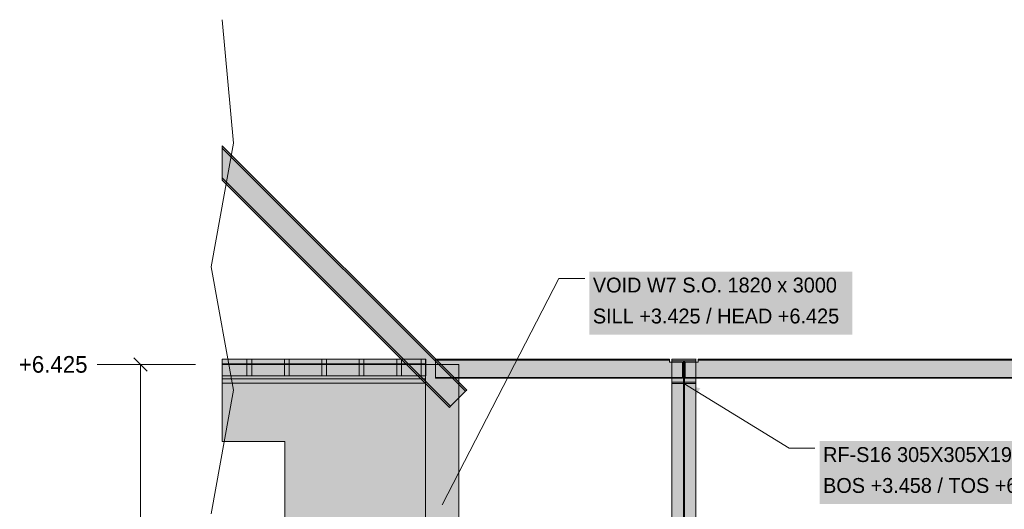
# Model space of a CAD drawing. Header units: millimetres. Extents: x 8750 to 43375, y -8109 to 26244.
# Tile 3 of 8: x 14300 to 24822, y 4877 to 10107. Entities that reach past the tile are written whole.
import ezdxf

# ---------------------------------------------------------------- set-up
doc = ezdxf.new("R2010")
doc.units = ezdxf.units.MM
for name, color, linetype in [('FILL-INK', 7, 'Continuous'), ('FILL-STEEL', 7, 'Continuous'), ('FILL-TIMBER', 7, 'Continuous'), ('FILL-WHITE', 7, 'Continuous'), ('LINE-CORE', 7, 'Continuous'), ('LINE-INK', 7, 'Continuous'), ('TEXT-INK', 7, 'Continuous')]:
    doc.layers.add(name, color=color, linetype=linetype)

msp = doc.modelspace()

# ---------------------------------------------------------------- hatches: boundary and pattern name
at = {"layer": 'FILL-INK', "true_color": 0x1a1a1f}
h = msp.add_hatch(color=250, dxfattribs=at)
h.dxf.hatch_style = 1
h.paths.add_polyline_path([(21398, 6219), (21572, 6168), (21523, 6087)])
h = msp.add_hatch(color=250, dxfattribs=at)
h.dxf.hatch_style = 1
h.paths.add_polyline_path([(18813, 4925), (18851, 5102), (18935, 5059)])
at = {"layer": 'FILL-STEEL', "true_color": 0x0d2973}
h = msp.add_hatch(color=166, dxfattribs=at)
h.dxf.hatch_style = 1
h.paths.add_polyline_path([(21270, 6219), (21270, 6222), (21270, 6236), (21366, 6236), (21393, 6236), (21393, 6285), (21393, 6462), (21299, 6462), (21270, 6462), (21270, 6466), (21270, 6479), (21465, 6479), (21526, 6479), (21526, 6475), (21526, 6462), (21432, 6462), (21403, 6462), (21403, 6408), (21403, 6236), (21499, 6236), (21526, 6236), (21526, 6232), (21526, 6219), (21325, 6219)])
at = {"layer": 'FILL-TIMBER', "true_color": 0xedd6a8}
h = msp.add_hatch(color=41, dxfattribs=at)
h.dxf.hatch_style = 1
h.paths.add_polyline_path([(16779, 6304), (16761, 6304), (16729, 6304), (16729, 6415), (16729, 6479), (16747, 6479), (16779, 6479), (16779, 6368)])
h = msp.add_hatch(color=41, dxfattribs=at)
h.dxf.hatch_style = 1
h.paths.add_polyline_path([(17179, 6368), (17179, 6304), (17161, 6304), (17129, 6304), (17129, 6415), (17129, 6479), (17147, 6479), (17179, 6479)])
h = msp.add_hatch(color=41, dxfattribs=at)
h.dxf.hatch_style = 1
h.paths.add_polyline_path([(17579, 6368), (17579, 6304), (17561, 6304), (17529, 6304), (17529, 6415), (17529, 6479), (17547, 6479), (17579, 6479)])
h = msp.add_hatch(color=41, dxfattribs=at)
h.dxf.hatch_style = 1
h.paths.add_polyline_path([(17979, 6368), (17979, 6304), (17961, 6304), (17929, 6304), (17929, 6415), (17929, 6479), (17947, 6479), (17979, 6479)])
h = msp.add_hatch(color=41, dxfattribs=at)
h.dxf.hatch_style = 1
h.paths.add_polyline_path([(18379, 6304), (18361, 6304), (18329, 6304), (18329, 6415), (18329, 6479), (18347, 6479), (18379, 6479), (18379, 6368)])
h = msp.add_hatch(color=41, dxfattribs=at)
h.dxf.hatch_style = 1
h.paths.add_polyline_path([(18640, 6304), (18622, 6304), (18590, 6304), (18590, 6415), (18590, 6479), (18608, 6479), (18640, 6479), (18640, 6368)])
at = {"layer": 'FILL-WHITE', "true_color": 0xffffff}
h = msp.add_hatch(color=7, dxfattribs=at)
h.dxf.hatch_style = 1
h.paths.add_polyline_path([(19077, 6149), (19065, 6137), (16465, 8736), (16465, 8760)])
h = msp.add_hatch(color=7, dxfattribs=at)
h.dxf.hatch_style = 1
h.paths.add_polyline_path([(19077, 6149), (19065, 6137), (16465, 8736), (16465, 8760)])
h = msp.add_hatch(color=7, dxfattribs=at)
h.dxf.hatch_style = 1
h.paths.add_polyline_path([(19077, 6149), (19077, 6149), (19077, 6149), (19077, 6149), (19065, 6137), (16465, 8736), (16465, 8760)])
h = msp.add_hatch(color=7, dxfattribs=at)
h.dxf.hatch_style = 1
h.paths.add_polyline_path([(19077, 6149), (19077, 6149), (19077, 6149), (19077, 6149), (19065, 6137), (16465, 8736), (16465, 8760)])
h = msp.add_hatch(color=7, dxfattribs=at)
h.dxf.hatch_style = 1
h.paths.add_polyline_path([(19065, 6137), (18905, 5977), (16465, 8417), (16465, 8736)])
h = msp.add_hatch(color=7, dxfattribs=at)
h.dxf.hatch_style = 1
h.paths.add_polyline_path([(19065, 6137), (18905, 5977), (16465, 8417), (16465, 8736)])
h = msp.add_hatch(color=7, dxfattribs=at)
h.dxf.hatch_style = 1
h.paths.add_polyline_path([(19065, 6137), (18905, 5977), (16465, 8417), (16465, 8736)])
h = msp.add_hatch(color=7, dxfattribs=at)
h.dxf.hatch_style = 1
h.paths.add_polyline_path([(19065, 6137), (18905, 5977), (16465, 8417), (16465, 8736)])
h = msp.add_hatch(color=7, dxfattribs=at)
h.dxf.hatch_style = 1
h.paths.add_polyline_path([(18905, 5977), (18905, 5977), (18893, 5965), (16465, 8392), (16465, 8417)])
h = msp.add_hatch(color=7, dxfattribs=at)
h.dxf.hatch_style = 1
h.paths.add_polyline_path([(18905, 5977), (18905, 5977), (18893, 5965), (16465, 8392), (16465, 8417)])
h = msp.add_hatch(color=7, dxfattribs=at)
h.dxf.hatch_style = 1
h.paths.add_polyline_path([(18905, 5977), (18905, 5977), (18905, 5977), (18905, 5977), (18893, 5965), (16465, 8392), (16465, 8417)])
h = msp.add_hatch(color=7, dxfattribs=at)
h.dxf.hatch_style = 1
h.paths.add_polyline_path([(18905, 5977), (18905, 5977), (18905, 5977), (18905, 5977), (18893, 5965), (16465, 8392), (16465, 8417)])
h = msp.add_hatch(color=7, dxfattribs=at)
h.dxf.hatch_style = 1
h.paths.add_polyline_path([(20388, 6743), (23196, 6743), (23196, 7417), (20388, 7417)])
h = msp.add_hatch(color=7, dxfattribs=at)
h.dxf.hatch_style = 1
h.paths.add_polyline_path([(18635, 6479), (18635, 6432), (16465, 6432), (16465, 6479)])
h = msp.add_hatch(color=7, dxfattribs=at)
h.dxf.hatch_style = 1
h.paths.add_polyline_path([(18635, 6479), (18635, 6432), (16465, 6432), (16465, 6479)])
h = msp.add_hatch(color=7, dxfattribs=at)
h.dxf.hatch_style = 1
h.paths.add_polyline_path([(18635, 6479), (18635, 6432), (16465, 6432), (16465, 6479)])
h = msp.add_hatch(color=7, dxfattribs=at)
h.dxf.hatch_style = 1
h.paths.add_polyline_path([(18635, 6479), (18635, 6432), (16465, 6432), (16465, 6479)])
h = msp.add_hatch(color=7, dxfattribs=at)
h.dxf.hatch_style = 1
h.paths.add_polyline_path([(18635, 6479), (18635, 6432), (16465, 6432), (16465, 6479)])
h = msp.add_hatch(color=7, dxfattribs=at)
h.dxf.hatch_style = 1
h.paths.add_polyline_path([(18635, 6479), (18635, 6432), (16465, 6432), (16465, 6479)])
h = msp.add_hatch(color=7, dxfattribs=at)
h.dxf.hatch_style = 1
h.paths.add_polyline_path([(18635, 6479), (18635, 6432), (16465, 6432), (16465, 6479)])
h = msp.add_hatch(color=7, dxfattribs=at)
h.dxf.hatch_style = 1
h.paths.add_polyline_path([(18635, 6479), (18635, 6432), (16465, 6432), (16465, 6479)])
h = msp.add_hatch(color=7, dxfattribs=at)
h.dxf.hatch_style = 1
h.paths.add_polyline_path([(18635, 6479), (18635, 6432), (16465, 6432), (16465, 6479)])
h = msp.add_hatch(color=7, dxfattribs=at)
h.dxf.hatch_style = 1
h.paths.add_polyline_path([(18635, 6479), (18635, 6432), (16465, 6432), (16465, 6479)])
h = msp.add_hatch(color=7, dxfattribs=at)
h.dxf.hatch_style = 1
h.paths.add_polyline_path([(18635, 6479), (18635, 6432), (16465, 6432), (16465, 6479)])
h = msp.add_hatch(color=7, dxfattribs=at)
h.dxf.hatch_style = 1
h.paths.add_polyline_path([(18635, 6479), (18635, 6432), (16465, 6432), (16465, 6479)])
h = msp.add_hatch(color=7, dxfattribs=at)
h.dxf.hatch_style = 1
h.paths.add_polyline_path([(18635, 6479), (18635, 6432), (16465, 6432), (16465, 6479)])
h = msp.add_hatch(color=7, dxfattribs=at)
h.dxf.hatch_style = 1
h.paths.add_polyline_path([(18635, 6479), (18635, 6432), (16465, 6432), (16465, 6479)])
h = msp.add_hatch(color=7, dxfattribs=at)
h.dxf.hatch_style = 1
h.paths.add_polyline_path([(18635, 6479), (18635, 6432), (16465, 6432), (16465, 6479)])
h = msp.add_hatch(color=7, dxfattribs=at)
h.dxf.hatch_style = 1
h.paths.add_polyline_path([(18635, 6479), (18635, 6432), (16465, 6432), (16465, 6479)])
h = msp.add_hatch(color=7, dxfattribs=at)
h.dxf.hatch_style = 1
h.paths.add_polyline_path([(18635, 6479), (18635, 6432), (16465, 6432), (16465, 6479)])
h = msp.add_hatch(color=7, dxfattribs=at)
h.dxf.hatch_style = 1
h.paths.add_polyline_path([(18635, 6479), (18635, 6432), (16465, 6432), (16465, 6479)])
h = msp.add_hatch(color=7, dxfattribs=at)
h.dxf.hatch_style = 1
h.paths.add_polyline_path([(18635, 6479), (18635, 6432), (16465, 6432), (16465, 6479)])
h = msp.add_hatch(color=7, dxfattribs=at)
h.dxf.hatch_style = 1
h.paths.add_polyline_path([(18635, 6479), (18635, 6432), (16465, 6432), (16465, 6479)])
h = msp.add_hatch(color=7, dxfattribs=at)
h.dxf.hatch_style = 1
h.paths.add_polyline_path([(18635, 6479), (18635, 6432), (16465, 6432), (16465, 6479)])
h = msp.add_hatch(color=7, dxfattribs=at)
h.dxf.hatch_style = 1
h.paths.add_polyline_path([(18635, 6479), (18635, 6432), (16465, 6432), (16465, 6479)])
h = msp.add_hatch(color=7, dxfattribs=at)
h.dxf.hatch_style = 1
h.paths.add_polyline_path([(18635, 6479), (18635, 6432), (16465, 6432), (16465, 6479)])
h = msp.add_hatch(color=7, dxfattribs=at)
h.dxf.hatch_style = 1
h.paths.add_polyline_path([(18635, 6479), (18635, 6432), (16465, 6432), (16465, 6479)])
h = msp.add_hatch(color=7, dxfattribs=at)
h.dxf.hatch_style = 1
h.paths.add_polyline_path([(18635, 6479), (18635, 6432), (16465, 6432), (16465, 6479)])
h = msp.add_hatch(color=7, dxfattribs=at)
h.dxf.hatch_style = 1
h.paths.add_polyline_path([(18635, 6479), (18635, 6432), (16465, 6432), (16465, 6479)])
h = msp.add_hatch(color=7, dxfattribs=at)
h.dxf.hatch_style = 1
h.paths.add_polyline_path([(18635, 6479), (18635, 6432), (16465, 6432), (16465, 6479)])
h = msp.add_hatch(color=7, dxfattribs=at)
h.dxf.hatch_style = 1
h.paths.add_polyline_path([(18635, 6479), (18635, 6432), (16465, 6432), (16465, 6479)])
h = msp.add_hatch(color=7, dxfattribs=at)
h.dxf.hatch_style = 1
h.paths.add_polyline_path([(18635, 6479), (18635, 6432), (16465, 6432), (16465, 6479)])
h = msp.add_hatch(color=7, dxfattribs=at)
h.dxf.hatch_style = 1
h.paths.add_polyline_path([(18635, 6479), (18635, 6432), (16465, 6432), (16465, 6479)])
h = msp.add_hatch(color=7, dxfattribs=at)
h.dxf.hatch_style = 1
h.paths.add_polyline_path([(18635, 6479), (18635, 6432), (16465, 6432), (16465, 6479)])
h = msp.add_hatch(color=7, dxfattribs=at)
h.dxf.hatch_style = 1
h.paths.add_polyline_path([(18635, 6479), (18635, 6432), (16465, 6432), (16465, 6479)])
h = msp.add_hatch(color=7, dxfattribs=at)
h.dxf.hatch_style = 1
h.paths.add_polyline_path([(18635, 6479), (18635, 6432), (16465, 6432), (16465, 6479)])
h = msp.add_hatch(color=7, dxfattribs=at)
h.dxf.hatch_style = 1
h.paths.add_polyline_path([(18635, 6479), (18635, 6432), (16465, 6432), (16465, 6479)])
h = msp.add_hatch(color=7, dxfattribs=at)
h.dxf.hatch_style = 1
h.paths.add_polyline_path([(18635, 6479), (18635, 6432), (16465, 6432), (16465, 6479)])
h = msp.add_hatch(color=7, dxfattribs=at)
h.dxf.hatch_style = 1
h.paths.add_polyline_path([(18635, 6479), (18635, 6432), (16465, 6432), (16465, 6479)])
h = msp.add_hatch(color=7, dxfattribs=at)
h.dxf.hatch_style = 1
h.paths.add_polyline_path([(18635, 6479), (18635, 6432), (16465, 6432), (16465, 6479)])
h = msp.add_hatch(color=7, dxfattribs=at)
h.dxf.hatch_style = 1
h.paths.add_polyline_path([(18635, 6479), (18635, 6432), (16465, 6432), (16465, 6479)])
h = msp.add_hatch(color=7, dxfattribs=at)
h.dxf.hatch_style = 1
h.paths.add_polyline_path([(18635, 6479), (18635, 6432), (16465, 6432), (16465, 6479)])
h = msp.add_hatch(color=7, dxfattribs=at)
h.dxf.hatch_style = 1
h.paths.add_polyline_path([(18635, 6479), (18635, 6432), (16465, 6432), (16465, 6479)])
h = msp.add_hatch(color=7, dxfattribs=at)
h.dxf.hatch_style = 1
h.paths.add_polyline_path([(18635, 6479), (18635, 6304), (16465, 6304), (16465, 6479)])
h = msp.add_hatch(color=7, dxfattribs=at)
h.dxf.hatch_style = 1
h.paths.add_polyline_path([(18635, 6479), (18635, 6304), (16465, 6304), (16465, 6479)])
h = msp.add_hatch(color=7, dxfattribs=at)
h.dxf.hatch_style = 1
h.paths.add_polyline_path([(18635, 6432), (18635, 6272), (16465, 6272), (16465, 6432)])
h = msp.add_hatch(color=7, dxfattribs=at)
h.dxf.hatch_style = 1
h.paths.add_polyline_path([(18635, 6432), (18635, 6272), (16465, 6272), (16465, 6432)])
h = msp.add_hatch(color=7, dxfattribs=at)
h.dxf.hatch_style = 1
h.paths.add_polyline_path([(18635, 6432), (18635, 6272), (16465, 6272), (16465, 6432)])
h = msp.add_hatch(color=7, dxfattribs=at)
h.dxf.hatch_style = 1
h.paths.add_polyline_path([(18635, 6432), (18635, 6272), (16465, 6272), (16465, 6432)])
h = msp.add_hatch(color=7, dxfattribs=at)
h.dxf.hatch_style = 1
h.paths.add_polyline_path([(18635, 6432), (18635, 6272), (16465, 6272), (16465, 6432)])
h = msp.add_hatch(color=7, dxfattribs=at)
h.dxf.hatch_style = 1
h.paths.add_polyline_path([(18635, 6432), (18635, 6272), (16465, 6272), (16465, 6432)])
h = msp.add_hatch(color=7, dxfattribs=at)
h.dxf.hatch_style = 1
h.paths.add_polyline_path([(18635, 6432), (18635, 6272), (16465, 6272), (16465, 6432)])
h = msp.add_hatch(color=7, dxfattribs=at)
h.dxf.hatch_style = 1
h.paths.add_polyline_path([(18635, 6432), (18635, 6272), (16465, 6272), (16465, 6432)])
h = msp.add_hatch(color=7, dxfattribs=at)
h.dxf.hatch_style = 1
h.paths.add_polyline_path([(18635, 6432), (18635, 6272), (16465, 6272), (16465, 6432)])
h = msp.add_hatch(color=7, dxfattribs=at)
h.dxf.hatch_style = 1
h.paths.add_polyline_path([(18635, 6432), (18635, 6272), (16465, 6272), (16465, 6432)])
h = msp.add_hatch(color=7, dxfattribs=at)
h.dxf.hatch_style = 1
h.paths.add_polyline_path([(18635, 6432), (18635, 6272), (16465, 6272), (16465, 6432)])
h = msp.add_hatch(color=7, dxfattribs=at)
h.dxf.hatch_style = 1
h.paths.add_polyline_path([(18635, 6432), (18635, 6272), (16465, 6272), (16465, 6432)])
h = msp.add_hatch(color=7, dxfattribs=at)
h.dxf.hatch_style = 1
h.paths.add_polyline_path([(18635, 6432), (18635, 6272), (16465, 6272), (16465, 6432)])
h = msp.add_hatch(color=7, dxfattribs=at)
h.dxf.hatch_style = 1
h.paths.add_polyline_path([(18635, 6432), (18635, 6272), (16465, 6272), (16465, 6432)])
h = msp.add_hatch(color=7, dxfattribs=at)
h.dxf.hatch_style = 1
h.paths.add_polyline_path([(18635, 6432), (18635, 6272), (16465, 6272), (16465, 6432)])
h = msp.add_hatch(color=7, dxfattribs=at)
h.dxf.hatch_style = 1
h.paths.add_polyline_path([(18635, 6432), (18635, 6272), (16465, 6272), (16465, 6432)])
h = msp.add_hatch(color=7, dxfattribs=at)
h.dxf.hatch_style = 1
h.paths.add_polyline_path([(18635, 6432), (18635, 6272), (16465, 6272), (16465, 6432)])
h = msp.add_hatch(color=7, dxfattribs=at)
h.dxf.hatch_style = 1
h.paths.add_polyline_path([(18635, 6432), (18635, 6272), (16465, 6272), (16465, 6432)])
h = msp.add_hatch(color=7, dxfattribs=at)
h.dxf.hatch_style = 1
h.paths.add_polyline_path([(18635, 6432), (18635, 6272), (16465, 6272), (16465, 6432)])
h = msp.add_hatch(color=7, dxfattribs=at)
h.dxf.hatch_style = 1
h.paths.add_polyline_path([(18635, 6432), (18635, 6272), (16465, 6272), (16465, 6432)])
h = msp.add_hatch(color=7, dxfattribs=at)
h.dxf.hatch_style = 1
h.paths.add_polyline_path([(18635, 6432), (18635, 6272), (16465, 6272), (16465, 6432)])
h = msp.add_hatch(color=7, dxfattribs=at)
h.dxf.hatch_style = 1
h.paths.add_polyline_path([(18635, 6432), (18635, 6272), (16465, 6272), (16465, 6432)])
h = msp.add_hatch(color=7, dxfattribs=at)
h.dxf.hatch_style = 1
h.paths.add_polyline_path([(18635, 6432), (18635, 6272), (16465, 6272), (16465, 6432)])
h = msp.add_hatch(color=7, dxfattribs=at)
h.dxf.hatch_style = 1
h.paths.add_polyline_path([(18635, 6432), (18635, 6272), (16465, 6272), (16465, 6432)])
h = msp.add_hatch(color=7, dxfattribs=at)
h.dxf.hatch_style = 1
h.paths.add_polyline_path([(18635, 6432), (18635, 6272), (16465, 6272), (16465, 6432)])
h = msp.add_hatch(color=7, dxfattribs=at)
h.dxf.hatch_style = 1
h.paths.add_polyline_path([(18635, 6432), (18635, 6272), (16465, 6272), (16465, 6432)])
h = msp.add_hatch(color=7, dxfattribs=at)
h.dxf.hatch_style = 1
h.paths.add_polyline_path([(18635, 6432), (18635, 6272), (16465, 6272), (16465, 6432)])
h = msp.add_hatch(color=7, dxfattribs=at)
h.dxf.hatch_style = 1
h.paths.add_polyline_path([(18635, 6432), (18635, 6272), (16465, 6272), (16465, 6432)])
h = msp.add_hatch(color=7, dxfattribs=at)
h.dxf.hatch_style = 1
h.paths.add_polyline_path([(18635, 6432), (18635, 6272), (16465, 6272), (16465, 6432)])
h = msp.add_hatch(color=7, dxfattribs=at)
h.dxf.hatch_style = 1
h.paths.add_polyline_path([(18635, 6432), (18635, 6272), (16465, 6272), (16465, 6432)])
h = msp.add_hatch(color=7, dxfattribs=at)
h.dxf.hatch_style = 1
h.paths.add_polyline_path([(18635, 6432), (18635, 6272), (16465, 6272), (16465, 6432)])
h = msp.add_hatch(color=7, dxfattribs=at)
h.dxf.hatch_style = 1
h.paths.add_polyline_path([(18635, 6432), (18635, 6272), (16465, 6272), (16465, 6432)])
h = msp.add_hatch(color=7, dxfattribs=at)
h.dxf.hatch_style = 1
h.paths.add_polyline_path([(18635, 6432), (18635, 6272), (16465, 6272), (16465, 6432)])
h = msp.add_hatch(color=7, dxfattribs=at)
h.dxf.hatch_style = 1
h.paths.add_polyline_path([(18635, 6432), (18635, 6272), (16465, 6272), (16465, 6432)])
h = msp.add_hatch(color=7, dxfattribs=at)
h.dxf.hatch_style = 1
h.paths.add_polyline_path([(18635, 6432), (18635, 6272), (16465, 6272), (16465, 6432)])
h = msp.add_hatch(color=7, dxfattribs=at)
h.dxf.hatch_style = 1
h.paths.add_polyline_path([(18635, 6432), (18635, 6272), (16465, 6272), (16465, 6432)])
h = msp.add_hatch(color=7, dxfattribs=at)
h.dxf.hatch_style = 1
h.paths.add_polyline_path([(18635, 6432), (18635, 6272), (16465, 6272), (16465, 6432)])
h = msp.add_hatch(color=7, dxfattribs=at)
h.dxf.hatch_style = 1
h.paths.add_polyline_path([(18635, 6432), (18635, 6272), (16465, 6272), (16465, 6432)])
h = msp.add_hatch(color=7, dxfattribs=at)
h.dxf.hatch_style = 1
h.paths.add_polyline_path([(18635, 6432), (18635, 6272), (16465, 6272), (16465, 6432)])
h = msp.add_hatch(color=7, dxfattribs=at)
h.dxf.hatch_style = 1
h.paths.add_polyline_path([(18635, 6432), (18635, 6272), (16465, 6272), (16465, 6432)])
h = msp.add_hatch(color=7, dxfattribs=at)
h.dxf.hatch_style = 1
h.paths.add_polyline_path([(18635, 6425), (18635, 3558), (16465, 3558), (16465, 3875), (17133, 3875), (17133, 5600), (16465, 5600), (16465, 6425)])
h = msp.add_hatch(color=7, dxfattribs=at)
h.dxf.hatch_style = 1
h.paths.add_polyline_path([(18635, 6425), (18635, 3558), (16465, 3558), (16465, 3875), (17133, 3875), (17133, 5600), (16465, 5600), (16465, 6425)])
h = msp.add_hatch(color=7, dxfattribs=at)
h.dxf.hatch_style = 1
h.paths.add_polyline_path([(16779, 6479), (16779, 6304), (16729, 6304), (16729, 6479)])
h = msp.add_hatch(color=7, dxfattribs=at)
h.dxf.hatch_style = 1
h.paths.add_polyline_path([(17179, 6479), (17179, 6304), (17129, 6304), (17129, 6479)])
h = msp.add_hatch(color=7, dxfattribs=at)
h.dxf.hatch_style = 1
h.paths.add_polyline_path([(17579, 6479), (17579, 6304), (17529, 6304), (17529, 6479)])
h = msp.add_hatch(color=7, dxfattribs=at)
h.dxf.hatch_style = 1
h.paths.add_polyline_path([(17979, 6479), (17979, 6304), (17929, 6304), (17929, 6479)])
h = msp.add_hatch(color=7, dxfattribs=at)
h.dxf.hatch_style = 1
h.paths.add_polyline_path([(18379, 6479), (18379, 6304), (18329, 6304), (18329, 6479)])
h = msp.add_hatch(color=7, dxfattribs=at)
h.dxf.hatch_style = 1
h.paths.add_polyline_path([(18640, 6479), (18640, 6304), (18590, 6304), (18590, 6479)])
h = msp.add_hatch(color=7, dxfattribs=at)
h.dxf.hatch_style = 1
h.paths.add_polyline_path([(18991, 6425), (18991, 3558), (18635, 3558), (18635, 6425)])
h = msp.add_hatch(color=7, dxfattribs=at)
h.dxf.hatch_style = 1
h.paths.add_polyline_path([(18635, 6425), (18991, 6425), (18991, 3558), (18635, 3558), (18635, 3556), (18635, 3556), (18635, 6425)])
h = msp.add_hatch(color=7, dxfattribs=at)
h.dxf.hatch_style = 1
h.paths.add_polyline_path([(18991, 6425), (18991, 3200), (18635, 3200), (18635, 6425)])
h = msp.add_hatch(color=7, dxfattribs=at)
h.dxf.hatch_style = 1
h.paths.add_polyline_path([(18635, 6425), (18991, 6425), (18991, 3424), (18635, 3424)])
h = msp.add_hatch(color=7, dxfattribs=at)
h.dxf.hatch_style = 1
h.paths.add_polyline_path([(18742, 6479), (21245, 6479), (21245, 6479), (21245, 6471), (18742, 6471), (18742, 6471)])
h = msp.add_hatch(color=7, dxfattribs=at)
h.dxf.hatch_style = 1
h.paths.add_polyline_path([(21245, 6479), (21245, 6471), (18742, 6471), (18742, 6479)])
h = msp.add_hatch(color=7, dxfattribs=at)
h.dxf.hatch_style = 1
h.paths.add_polyline_path([(18742, 6471), (21245, 6471), (21245, 6450), (21383, 6450), (21383, 6284), (21245, 6284), (18742, 6284)])
h = msp.add_hatch(color=7, dxfattribs=at)
h.dxf.hatch_style = 1
h.paths.add_polyline_path([(21245, 6471), (21245, 6450), (21383, 6450), (21383, 6284), (21245, 6284), (18742, 6284), (18742, 6471)])
h = msp.add_hatch(color=7, dxfattribs=at)
h.dxf.hatch_style = 1
h.paths.add_polyline_path([(21270, 6479), (21270, 6479), (21268, 6479), (21268, 6479), (21268, 6479)])
h = msp.add_hatch(color=7, dxfattribs=at)
h.dxf.hatch_style = 1
h.paths.add_polyline_path([(21270, 6479), (21526, 6479), (21526, 3642), (21270, 3642)])
h = msp.add_hatch(color=7, dxfattribs=at)
h.dxf.hatch_style = 1
h.paths.add_polyline_path([(21526, 6479), (21526, 6462), (21270, 6462), (21270, 6479)])
h = msp.add_hatch(color=7, dxfattribs=at)
h.dxf.hatch_style = 1
h.paths.add_polyline_path([(21393, 6462), (21393, 3630), (21270, 3630), (21270, 6462)])
h = msp.add_hatch(color=7, dxfattribs=at)
h.dxf.hatch_style = 1
h.paths.add_polyline_path([(21270, 6219), (21270, 6236), (21393, 6236), (21393, 6462), (21403, 6462), (21403, 6236), (21526, 6236), (21526, 6219), (21270, 6219)])
h = msp.add_hatch(color=7, dxfattribs=at)
h.dxf.hatch_style = 1
h.paths.add_polyline_path([(21526, 6462), (21526, 3630), (21403, 3630), (21403, 6462)])
h = msp.add_hatch(color=7, dxfattribs=at)
h.dxf.hatch_style = 1
h.paths.add_polyline_path([(21413, 6450), (21551, 6450), (21551, 6471), (26087, 6471), (26087, 6450), (26225, 6450), (26225, 6284), (26087, 6284), (21551, 6284), (21413, 6284)])
h = msp.add_hatch(color=7, dxfattribs=at)
h.dxf.hatch_style = 1
h.paths.add_polyline_path([(21551, 6450), (21551, 6471), (26087, 6471), (26087, 6450), (26225, 6450), (26225, 6284), (26087, 6284), (21551, 6284), (21413, 6284), (21413, 6450)])
h = msp.add_hatch(color=7, dxfattribs=at)
h.dxf.hatch_style = 1
h.paths.add_polyline_path([(21526, 6479), (21528, 6479), (21528, 6479), (21528, 6479), (21526, 6479)])
h = msp.add_hatch(color=7, dxfattribs=at)
h.dxf.hatch_style = 1
h.paths.add_polyline_path([(21551, 6479), (26087, 6479), (26087, 6471), (21551, 6471)])
h = msp.add_hatch(color=7, dxfattribs=at)
h.dxf.hatch_style = 1
h.paths.add_polyline_path([(26087, 6479), (26087, 6471), (21551, 6471), (21551, 6479)])
h = msp.add_hatch(color=7, dxfattribs=at)
h.dxf.hatch_style = 1
h.paths.add_polyline_path([(18635, 6272), (18635, 6225), (16465, 6225), (16465, 6272)])
h = msp.add_hatch(color=7, dxfattribs=at)
h.dxf.hatch_style = 1
h.paths.add_polyline_path([(18635, 6272), (18635, 6225), (16465, 6225), (16465, 6272)])
h = msp.add_hatch(color=7, dxfattribs=at)
h.dxf.hatch_style = 1
h.paths.add_polyline_path([(18635, 6272), (18635, 6225), (16465, 6225), (16465, 6272)])
h = msp.add_hatch(color=7, dxfattribs=at)
h.dxf.hatch_style = 1
h.paths.add_polyline_path([(18635, 6272), (18635, 6225), (16465, 6225), (16465, 6272)])
h = msp.add_hatch(color=7, dxfattribs=at)
h.dxf.hatch_style = 1
h.paths.add_polyline_path([(18635, 6272), (18635, 6225), (16465, 6225), (16465, 6272)])
h = msp.add_hatch(color=7, dxfattribs=at)
h.dxf.hatch_style = 1
h.paths.add_polyline_path([(18635, 6272), (18635, 6225), (16465, 6225), (16465, 6272)])
h = msp.add_hatch(color=7, dxfattribs=at)
h.dxf.hatch_style = 1
h.paths.add_polyline_path([(18635, 6272), (18635, 6225), (16465, 6225), (16465, 6272)])
h = msp.add_hatch(color=7, dxfattribs=at)
h.dxf.hatch_style = 1
h.paths.add_polyline_path([(18635, 6272), (18635, 6225), (16465, 6225), (16465, 6272)])
h = msp.add_hatch(color=7, dxfattribs=at)
h.dxf.hatch_style = 1
h.paths.add_polyline_path([(18635, 6272), (18635, 6225), (16465, 6225), (16465, 6272)])
h = msp.add_hatch(color=7, dxfattribs=at)
h.dxf.hatch_style = 1
h.paths.add_polyline_path([(18635, 6272), (18635, 6225), (16465, 6225), (16465, 6272)])
h = msp.add_hatch(color=7, dxfattribs=at)
h.dxf.hatch_style = 1
h.paths.add_polyline_path([(18635, 6272), (18635, 6225), (16465, 6225), (16465, 6272)])
h = msp.add_hatch(color=7, dxfattribs=at)
h.dxf.hatch_style = 1
h.paths.add_polyline_path([(18635, 6272), (18635, 6225), (16465, 6225), (16465, 6272)])
h = msp.add_hatch(color=7, dxfattribs=at)
h.dxf.hatch_style = 1
h.paths.add_polyline_path([(18635, 6272), (18635, 6225), (16465, 6225), (16465, 6272)])
h = msp.add_hatch(color=7, dxfattribs=at)
h.dxf.hatch_style = 1
h.paths.add_polyline_path([(18635, 6272), (18635, 6225), (16465, 6225), (16465, 6272)])
h = msp.add_hatch(color=7, dxfattribs=at)
h.dxf.hatch_style = 1
h.paths.add_polyline_path([(18635, 6272), (18635, 6225), (16465, 6225), (16465, 6272)])
h = msp.add_hatch(color=7, dxfattribs=at)
h.dxf.hatch_style = 1
h.paths.add_polyline_path([(18635, 6272), (18635, 6225), (16465, 6225), (16465, 6272)])
h = msp.add_hatch(color=7, dxfattribs=at)
h.dxf.hatch_style = 1
h.paths.add_polyline_path([(18635, 6272), (18635, 6225), (16465, 6225), (16465, 6272)])
h = msp.add_hatch(color=7, dxfattribs=at)
h.dxf.hatch_style = 1
h.paths.add_polyline_path([(18635, 6272), (18635, 6225), (16465, 6225), (16465, 6272)])
h = msp.add_hatch(color=7, dxfattribs=at)
h.dxf.hatch_style = 1
h.paths.add_polyline_path([(18635, 6272), (18635, 6225), (16465, 6225), (16465, 6272)])
h = msp.add_hatch(color=7, dxfattribs=at)
h.dxf.hatch_style = 1
h.paths.add_polyline_path([(18635, 6272), (18635, 6225), (16465, 6225), (16465, 6272)])
h = msp.add_hatch(color=7, dxfattribs=at)
h.dxf.hatch_style = 1
h.paths.add_polyline_path([(18635, 6272), (18635, 6225), (16465, 6225), (16465, 6272)])
h = msp.add_hatch(color=7, dxfattribs=at)
h.dxf.hatch_style = 1
h.paths.add_polyline_path([(18635, 6272), (18635, 6225), (16465, 6225), (16465, 6272)])
h = msp.add_hatch(color=7, dxfattribs=at)
h.dxf.hatch_style = 1
h.paths.add_polyline_path([(18635, 6272), (18635, 6225), (16465, 6225), (16465, 6272)])
h = msp.add_hatch(color=7, dxfattribs=at)
h.dxf.hatch_style = 1
h.paths.add_polyline_path([(18635, 6272), (18635, 6225), (16465, 6225), (16465, 6272)])
h = msp.add_hatch(color=7, dxfattribs=at)
h.dxf.hatch_style = 1
h.paths.add_polyline_path([(18635, 6272), (18635, 6225), (16465, 6225), (16465, 6272)])
h = msp.add_hatch(color=7, dxfattribs=at)
h.dxf.hatch_style = 1
h.paths.add_polyline_path([(18635, 6272), (18635, 6225), (16465, 6225), (16465, 6272)])
h = msp.add_hatch(color=7, dxfattribs=at)
h.dxf.hatch_style = 1
h.paths.add_polyline_path([(18635, 6272), (18635, 6225), (16465, 6225), (16465, 6272)])
h = msp.add_hatch(color=7, dxfattribs=at)
h.dxf.hatch_style = 1
h.paths.add_polyline_path([(18635, 6272), (18635, 6225), (16465, 6225), (16465, 6272)])
h = msp.add_hatch(color=7, dxfattribs=at)
h.dxf.hatch_style = 1
h.paths.add_polyline_path([(18635, 6272), (18635, 6225), (16465, 6225), (16465, 6272)])
h = msp.add_hatch(color=7, dxfattribs=at)
h.dxf.hatch_style = 1
h.paths.add_polyline_path([(18635, 6272), (18635, 6225), (16465, 6225), (16465, 6272)])
h = msp.add_hatch(color=7, dxfattribs=at)
h.dxf.hatch_style = 1
h.paths.add_polyline_path([(18635, 6272), (18635, 6225), (16465, 6225), (16465, 6272)])
h = msp.add_hatch(color=7, dxfattribs=at)
h.dxf.hatch_style = 1
h.paths.add_polyline_path([(18635, 6272), (18635, 6225), (16465, 6225), (16465, 6272)])
h = msp.add_hatch(color=7, dxfattribs=at)
h.dxf.hatch_style = 1
h.paths.add_polyline_path([(18635, 6272), (18635, 6225), (16465, 6225), (16465, 6272)])
h = msp.add_hatch(color=7, dxfattribs=at)
h.dxf.hatch_style = 1
h.paths.add_polyline_path([(18635, 6272), (18635, 6225), (16465, 6225), (16465, 6272)])
h = msp.add_hatch(color=7, dxfattribs=at)
h.dxf.hatch_style = 1
h.paths.add_polyline_path([(18635, 6272), (18635, 6225), (16465, 6225), (16465, 6272)])
h = msp.add_hatch(color=7, dxfattribs=at)
h.dxf.hatch_style = 1
h.paths.add_polyline_path([(18635, 6272), (18635, 6225), (16465, 6225), (16465, 6272)])
h = msp.add_hatch(color=7, dxfattribs=at)
h.dxf.hatch_style = 1
h.paths.add_polyline_path([(18635, 6272), (18635, 6225), (16465, 6225), (16465, 6272)])
h = msp.add_hatch(color=7, dxfattribs=at)
h.dxf.hatch_style = 1
h.paths.add_polyline_path([(18635, 6272), (18635, 6225), (16465, 6225), (16465, 6272)])
h = msp.add_hatch(color=7, dxfattribs=at)
h.dxf.hatch_style = 1
h.paths.add_polyline_path([(18635, 6272), (18635, 6225), (16465, 6225), (16465, 6272)])
h = msp.add_hatch(color=7, dxfattribs=at)
h.dxf.hatch_style = 1
h.paths.add_polyline_path([(18635, 6272), (18635, 6225), (16465, 6225), (16465, 6272)])
h = msp.add_hatch(color=7, dxfattribs=at)
h.dxf.hatch_style = 1
h.paths.add_polyline_path([(18742, 6284), (21245, 6284), (21245, 6284), (21383, 6284), (21383, 6276), (21245, 6276), (18742, 6276), (18742, 6276)])
h = msp.add_hatch(color=7, dxfattribs=at)
h.dxf.hatch_style = 1
h.paths.add_polyline_path([(21245, 6284), (21383, 6284), (21383, 6276), (21245, 6276), (21245, 6276), (18742, 6276), (18742, 6284)])
h = msp.add_hatch(color=7, dxfattribs=at)
h.dxf.hatch_style = 1
h.paths.add_polyline_path([(21393, 6236), (21393, 3470), (21270, 3470), (21270, 6236)])
h = msp.add_hatch(color=7, dxfattribs=at)
h.dxf.hatch_style = 1
h.paths.add_polyline_path([(21270, 3458), (21270, 6219), (21526, 6219), (21526, 3458)])
h = msp.add_hatch(color=7, dxfattribs=at)
h.dxf.hatch_style = 1
h.paths.add_polyline_path([(21526, 6236), (21526, 3470), (21403, 3470), (21403, 6236)])
h = msp.add_hatch(color=7, dxfattribs=at)
h.dxf.hatch_style = 1
h.paths.add_polyline_path([(21413, 6284), (21551, 6284), (26087, 6284), (26225, 6284), (26225, 6276), (26087, 6276), (21551, 6276), (21413, 6276)])
h = msp.add_hatch(color=7, dxfattribs=at)
h.dxf.hatch_style = 1
h.paths.add_polyline_path([(26087, 6284), (26225, 6284), (26225, 6276), (21551, 6276), (21413, 6276), (21413, 6284)])
h = msp.add_hatch(color=7, dxfattribs=at)
h.dxf.hatch_style = 1
h.paths.add_polyline_path([(22848, 4932), (26097, 4932), (26097, 5606), (22848, 5606)])

# ---------------------------------------------------------------- linework, layer by layer
at = {"layer": 'LINE-CORE', "lineweight": 5}
for points in [[(19077, 6149), (19065, 6137), (16465, 8736), (16465, 8760)], [(19077, 6149), (19065, 6137), (16465, 8736), (16465, 8760)], [(19077, 6149), (19077, 6149), (19077, 6149), (19077, 6149), (19077, 6149), (19065, 6137), (16465, 8736), (16465, 8760)], [(19077, 6149), (19077, 6149), (19077, 6149), (19077, 6149), (19077, 6149), (19065, 6137), (16465, 8736), (16465, 8760)], [(19065, 6137), (18905, 5977), (16465, 8417), (16465, 8736)], [(19065, 6137), (18905, 5977), (16465, 8417), (16465, 8736)], [(19065, 6137), (19065, 6137), (18905, 5977), (16465, 8417), (16465, 8736)], [(19065, 6137), (19065, 6137), (18905, 5977), (16465, 8417), (16465, 8736)], [(18905, 5977), (18905, 5977), (18905, 5977), (18893, 5965), (16465, 8392), (16465, 8417)], [(18905, 5977), (18905, 5977), (18905, 5977), (18893, 5965), (16465, 8392), (16465, 8417)], [(18905, 5977), (18905, 5977), (18905, 5977), (18905, 5977), (18893, 5965), (16465, 8392), (16465, 8417)], [(18905, 5977), (18905, 5977), (18905, 5977), (18905, 5977), (18893, 5965), (16465, 8392), (16465, 8417)], [(18635, 6479), (18635, 6432), (16465, 6432), (16465, 6479)], [(18635, 6479), (18635, 6479), (18635, 6432), (16465, 6432), (16465, 6479)], [(18635, 6479), (18635, 6432), (16465, 6432), (16465, 6479)], [(18635, 6479), (18635, 6479), (18635, 6432), (16465, 6432), (16465, 6479)], [(18635, 6479), (18635, 6432), (16465, 6432), (16465, 6479)], [(18635, 6479), (18635, 6479), (18635, 6432), (16465, 6432), (16465, 6479)], [(18635, 6479), (18635, 6432), (16465, 6432), (16465, 6479)], [(18635, 6479), (18635, 6479), (18635, 6432), (16465, 6432), (16465, 6479)], [(18635, 6479), (18635, 6432), (16465, 6432), (16465, 6479)], [(18635, 6479), (18635, 6479), (18635, 6432), (16465, 6432), (16465, 6479)], [(18635, 6479), (18635, 6432), (16465, 6432), (16465, 6479)], [(18635, 6479), (18635, 6479), (18635, 6432), (16465, 6432), (16465, 6479)], [(18635, 6479), (18635, 6432), (16465, 6432), (16465, 6479)], [(18635, 6479), (18635, 6479), (18635, 6432), (16465, 6432), (16465, 6479)], [(18635, 6479), (18635, 6432), (16465, 6432), (16465, 6479)], [(18635, 6479), (18635, 6479), (18635, 6432), (16465, 6432), (16465, 6479)], [(18635, 6479), (18635, 6432), (16465, 6432), (16465, 6479)], [(18635, 6479), (18635, 6479), (18635, 6432), (16465, 6432), (16465, 6479)], [(18635, 6479), (18635, 6432), (16465, 6432), (16465, 6479)], [(18635, 6479), (18635, 6479), (18635, 6432), (16465, 6432), (16465, 6479)], [(18635, 6479), (18635, 6432), (16465, 6432), (16465, 6479)], [(18635, 6479), (18635, 6479), (18635, 6432), (16465, 6432), (16465, 6479)], [(18635, 6479), (18635, 6432), (16465, 6432), (16465, 6479)], [(18635, 6479), (18635, 6479), (18635, 6432), (16465, 6432), (16465, 6479)], [(18635, 6479), (18635, 6432), (16465, 6432), (16465, 6479)], [(18635, 6479), (18635, 6479), (18635, 6432), (16465, 6432), (16465, 6479)], [(18635, 6479), (18635, 6432), (16465, 6432), (16465, 6479)], [(18635, 6479), (18635, 6479), (18635, 6432), (16465, 6432), (16465, 6479)], [(18635, 6479), (18635, 6432), (16465, 6432), (16465, 6479)], [(18635, 6479), (18635, 6479), (18635, 6432), (16465, 6432), (16465, 6479)], [(18635, 6479), (18635, 6432), (16465, 6432), (16465, 6479)], [(18635, 6479), (18635, 6479), (18635, 6432), (16465, 6432), (16465, 6479)], [(18635, 6479), (18635, 6432), (16465, 6432), (16465, 6479)], [(18635, 6479), (18635, 6479), (18635, 6432), (16465, 6432), (16465, 6479)], [(18635, 6479), (18635, 6432), (16465, 6432), (16465, 6479)], [(18635, 6479), (18635, 6479), (18635, 6432), (16465, 6432), (16465, 6479)], [(18635, 6479), (18635, 6432), (16465, 6432), (16465, 6479)], [(18635, 6479), (18635, 6479), (18635, 6432), (16465, 6432), (16465, 6479)], [(18635, 6479), (18635, 6432), (16465, 6432), (16465, 6479)], [(18635, 6479), (18635, 6479), (18635, 6432), (16465, 6432), (16465, 6479)], [(18635, 6479), (18635, 6304), (16465, 6304), (16465, 6479)], [(18635, 6479), (18635, 6304), (16465, 6304), (16465, 6479)], [(18635, 6432), (18635, 6272), (16465, 6272), (16465, 6432)], [(18635, 6432), (18635, 6272), (16465, 6272), (16465, 6432)], [(18635, 6432), (18635, 6272), (16465, 6272), (16465, 6432)], [(18635, 6432), (18635, 6272), (16465, 6272), (16465, 6432)], [(18635, 6432), (18635, 6272), (16465, 6272), (16465, 6432)], [(18635, 6432), (18635, 6272), (16465, 6272), (16465, 6432)], [(18635, 6432), (18635, 6272), (16465, 6272), (16465, 6432)], [(18635, 6432), (18635, 6272), (16465, 6272), (16465, 6432)], [(18635, 6432), (18635, 6272), (16465, 6272), (16465, 6432)], [(18635, 6432), (18635, 6272), (16465, 6272), (16465, 6432)], [(18635, 6432), (18635, 6272), (16465, 6272), (16465, 6432)], [(18635, 6432), (18635, 6272), (16465, 6272), (16465, 6432)], [(18635, 6432), (18635, 6272), (16465, 6272), (16465, 6432)], [(18635, 6432), (18635, 6272), (16465, 6272), (16465, 6432)], [(18635, 6432), (18635, 6272), (16465, 6272), (16465, 6432)], [(18635, 6432), (18635, 6272), (16465, 6272), (16465, 6432)], [(18635, 6432), (18635, 6272), (16465, 6272), (16465, 6432)], [(18635, 6432), (18635, 6272), (16465, 6272), (16465, 6432)], [(18635, 6432), (18635, 6272), (16465, 6272), (16465, 6432)], [(18635, 6432), (18635, 6272), (16465, 6272), (16465, 6432)], [(18635, 6432), (18635, 6272), (16465, 6272), (16465, 6432)], [(18635, 6432), (18635, 6272), (16465, 6272), (16465, 6432)], [(18635, 6432), (18635, 6272), (16465, 6272), (16465, 6432)], [(18635, 6432), (18635, 6272), (16465, 6272), (16465, 6432)], [(18635, 6432), (18635, 6272), (16465, 6272), (16465, 6432)], [(18635, 6432), (18635, 6272), (16465, 6272), (16465, 6432)], [(18635, 6432), (18635, 6272), (16465, 6272), (16465, 6432)], [(18635, 6432), (18635, 6272), (16465, 6272), (16465, 6432)], [(18635, 6432), (18635, 6272), (16465, 6272), (16465, 6432)], [(18635, 6432), (18635, 6272), (16465, 6272), (16465, 6432)], [(18635, 6432), (18635, 6272), (16465, 6272), (16465, 6432)], [(18635, 6432), (18635, 6272), (16465, 6272), (16465, 6432)], [(18635, 6432), (18635, 6272), (16465, 6272), (16465, 6432)], [(18635, 6432), (18635, 6272), (16465, 6272), (16465, 6432)], [(18635, 6432), (18635, 6272), (16465, 6272), (16465, 6432)], [(18635, 6432), (18635, 6272), (16465, 6272), (16465, 6432)], [(18635, 6432), (18635, 6272), (16465, 6272), (16465, 6432)], [(18635, 6432), (18635, 6272), (16465, 6272), (16465, 6432)], [(18635, 6432), (18635, 6272), (16465, 6272), (16465, 6432)], [(18635, 6432), (18635, 6272), (16465, 6272), (16465, 6432)], [(18635, 6425), (18635, 3558), (16465, 3558), (16465, 3875), (17133, 3875), (17133, 5600), (16465, 5600), (16465, 6425)], [(18635, 6425), (18635, 3558), (16465, 3558), (16465, 3875), (17133, 3875), (17133, 5600), (16465, 5600), (16465, 6425)], [(16779, 6479), (16779, 6304), (16729, 6304), (16729, 6479)], [(17179, 6479), (17179, 6304), (17129, 6304), (17129, 6479)], [(17579, 6479), (17579, 6304), (17529, 6304), (17529, 6479)], [(17979, 6479), (17979, 6304), (17929, 6304), (17929, 6479)], [(18379, 6479), (18379, 6304), (18329, 6304), (18329, 6479)], [(18640, 6479), (18640, 6304), (18590, 6304), (18590, 6479)], [(18991, 6425), (18991, 3558), (18991, 3558), (18635, 3558), (18635, 6425), (18635, 6425)], [(18635, 6425), (18991, 6425), (18991, 6425), (18991, 3558), (18635, 3558), (18635, 3556), (18635, 3556), (18635, 6425)], [(18991, 6425), (18991, 3200), (18635, 3200), (18635, 6425)], [(18635, 6425), (18991, 6425), (18991, 3424), (18635, 3424)], [(18742, 6479), (21245, 6479), (21245, 6479), (21245, 6471), (18742, 6471), (18742, 6471)], [(21245, 6479), (21245, 6471), (18742, 6471), (18742, 6479)], [(18742, 6471), (21245, 6471), (21245, 6450), (21383, 6450), (21383, 6284), (21245, 6284), (18742, 6284)], [(21245, 6471), (21245, 6450), (21383, 6450), (21383, 6284), (21245, 6284), (18742, 6284), (18742, 6471)], [(21270, 6479), (21270, 6479), (21268, 6479), (21268, 6479), (21268, 6479)], [(21270, 6479), (21526, 6479), (21526, 3642), (21270, 3642)], [(21526, 6479), (21526, 6462), (21526, 6462), (21526, 6462), (21270, 6462), (21270, 6462), (21270, 6462), (21270, 6479)], [(21393, 6462), (21393, 3630), (21270, 3630), (21270, 6462)], [(21270, 6219), (21270, 6236), (21270, 6236), (21270, 6236), (21393, 6236), (21393, 6462), (21393, 6462), (21403, 6462), (21403, 6462), (21403, 6236), (21526, 6236), (21526, 6236), (21526, 6236), (21526, 6219), (21526, 6219), (21526, 6219), (21270, 6219), (21270, 6219)], [(21526, 6462), (21526, 3630), (21403, 3630), (21403, 6462)], [(21413, 6450), (21551, 6450), (21551, 6471), (26087, 6471), (26087, 6471), (26087, 6471), (26087, 6471), (26087, 6450), (26225, 6450), (26225, 6284), (26087, 6284), (21551, 6284), (21551, 6284), (21413, 6284)], [(21551, 6450), (21551, 6471), (21551, 6471), (21551, 6471), (21551, 6471), (26087, 6471), (26087, 6450), (26225, 6450), (26225, 6284), (26087, 6284), (26087, 6284), (21551, 6284), (21413, 6284), (21413, 6450)], [(21526, 6479), (21528, 6479), (21528, 6479), (21528, 6479), (21526, 6479)], [(21551, 6479), (26087, 6479), (26087, 6471), (21551, 6471)], [(26087, 6479), (26087, 6471), (21551, 6471), (21551, 6479)], [(18635, 6272), (18635, 6225), (16465, 6225), (16465, 6272)], [(18635, 6272), (18635, 6272), (18635, 6225), (16465, 6225), (16465, 6272)], [(18635, 6272), (18635, 6225), (16465, 6225), (16465, 6272)], [(18635, 6272), (18635, 6272), (18635, 6225), (16465, 6225), (16465, 6272)], [(18635, 6272), (18635, 6225), (16465, 6225), (16465, 6272)], [(18635, 6272), (18635, 6272), (18635, 6225), (16465, 6225), (16465, 6272)], [(18635, 6272), (18635, 6225), (16465, 6225), (16465, 6272)], [(18635, 6272), (18635, 6272), (18635, 6225), (16465, 6225), (16465, 6272)], [(18635, 6272), (18635, 6225), (16465, 6225), (16465, 6272)], [(18635, 6272), (18635, 6272), (18635, 6225), (16465, 6225), (16465, 6272)], [(18635, 6272), (18635, 6225), (16465, 6225), (16465, 6272)], [(18635, 6272), (18635, 6272), (18635, 6225), (16465, 6225), (16465, 6272)], [(18635, 6272), (18635, 6225), (16465, 6225), (16465, 6272)], [(18635, 6272), (18635, 6272), (18635, 6225), (16465, 6225), (16465, 6272)], [(18635, 6272), (18635, 6225), (16465, 6225), (16465, 6272)], [(18635, 6272), (18635, 6272), (18635, 6225), (16465, 6225), (16465, 6272)], [(18635, 6272), (18635, 6225), (16465, 6225), (16465, 6272)], [(18635, 6272), (18635, 6272), (18635, 6225), (16465, 6225), (16465, 6272)], [(18635, 6272), (18635, 6225), (16465, 6225), (16465, 6272)], [(18635, 6272), (18635, 6272), (18635, 6225), (16465, 6225), (16465, 6272)], [(18635, 6272), (18635, 6225), (16465, 6225), (16465, 6272)], [(18635, 6272), (18635, 6272), (18635, 6225), (16465, 6225), (16465, 6272)], [(18635, 6272), (18635, 6225), (16465, 6225), (16465, 6272)], [(18635, 6272), (18635, 6272), (18635, 6225), (16465, 6225), (16465, 6272)], [(18635, 6272), (18635, 6225), (16465, 6225), (16465, 6272)], [(18635, 6272), (18635, 6272), (18635, 6225), (16465, 6225), (16465, 6272)], [(18635, 6272), (18635, 6225), (16465, 6225), (16465, 6272)], [(18635, 6272), (18635, 6272), (18635, 6225), (16465, 6225), (16465, 6272)], [(18635, 6272), (18635, 6225), (16465, 6225), (16465, 6272)], [(18635, 6272), (18635, 6272), (18635, 6225), (16465, 6225), (16465, 6272)], [(18635, 6272), (18635, 6225), (16465, 6225), (16465, 6272)], [(18635, 6272), (18635, 6272), (18635, 6225), (16465, 6225), (16465, 6272)], [(18635, 6272), (18635, 6225), (16465, 6225), (16465, 6272)], [(18635, 6272), (18635, 6272), (18635, 6225), (16465, 6225), (16465, 6272)], [(18635, 6272), (18635, 6225), (16465, 6225), (16465, 6272)], [(18635, 6272), (18635, 6272), (18635, 6225), (16465, 6225), (16465, 6272)], [(18635, 6272), (18635, 6225), (16465, 6225), (16465, 6272)], [(18635, 6272), (18635, 6272), (18635, 6225), (16465, 6225), (16465, 6272)], [(18635, 6272), (18635, 6225), (16465, 6225), (16465, 6272)], [(18635, 6272), (18635, 6272), (18635, 6225), (16465, 6225), (16465, 6272)], [(18742, 6284), (21245, 6284), (21245, 6284), (21383, 6284), (21383, 6276), (21245, 6276), (18742, 6276), (18742, 6276)], [(21245, 6284), (21383, 6284), (21383, 6276), (21245, 6276), (21245, 6276), (18742, 6276), (18742, 6284)], [(21393, 6236), (21393, 3470), (21270, 3470), (21270, 6236)], [(21270, 3458), (21270, 6219), (21526, 6219), (21526, 6219), (21526, 3458), (21270, 3458)], [(21526, 6236), (21526, 3470), (21403, 3470), (21403, 6236)], [(21413, 6284), (21551, 6284), (26087, 6284), (26087, 6284), (26225, 6284), (26225, 6276), (26087, 6276), (21551, 6276), (21551, 6276), (21413, 6276)], [(26087, 6284), (26225, 6284), (26225, 6276), (21551, 6276), (21413, 6276), (21413, 6284)]]:
    msp.add_lwpolyline(points, close=True, dxfattribs=at)
at = {"layer": 'LINE-INK', "lineweight": 5}
for p, q in [((16585, 8787), (16465, 10107)), ((16345, 7468), (16585, 8787)), ((16585, 6148), (16345, 7468)), ((18813, 4925), (20063, 7342)), ((20063, 7342), (20338, 7342)), ((15238, 6425), (15128, 6425)), ((15403, 6425), (15238, 6425)), ((16178, 6425), (15403, 6425)), ((15661, 6354), (15520, 6496)), ((15590, -100), (15590, 6425)), ((21398, 6219), (22523, 5531)), ((16345, 4828), (16585, 6148)), ((22523, 5531), (22798, 5531))]:
    msp.add_line(p, q, dxfattribs=at)
for points in [[(16779, 6304), (16761, 6304), (16729, 6304), (16729, 6415), (16729, 6479), (16747, 6479), (16779, 6479), (16779, 6368)], [(17179, 6368), (17179, 6304), (17161, 6304), (17129, 6304), (17129, 6415), (17129, 6479), (17147, 6479), (17179, 6479)], [(17579, 6368), (17579, 6304), (17561, 6304), (17529, 6304), (17529, 6415), (17529, 6479), (17547, 6479), (17579, 6479)], [(17979, 6368), (17979, 6304), (17961, 6304), (17929, 6304), (17929, 6415), (17929, 6479), (17947, 6479), (17979, 6479)], [(18379, 6304), (18361, 6304), (18329, 6304), (18329, 6415), (18329, 6479), (18347, 6479), (18379, 6479), (18379, 6368)], [(18640, 6304), (18622, 6304), (18590, 6304), (18590, 6415), (18590, 6479), (18608, 6479), (18640, 6479), (18640, 6368)], [(21270, 6219), (21270, 6222), (21270, 6236), (21366, 6236), (21393, 6236), (21393, 6285), (21393, 6462), (21299, 6462), (21270, 6462), (21270, 6466), (21270, 6479), (21465, 6479), (21526, 6479), (21526, 6475), (21526, 6462), (21432, 6462), (21403, 6462), (21403, 6408), (21403, 6236), (21499, 6236), (21526, 6236), (21526, 6232), (21526, 6219), (21325, 6219)]]:
    msp.add_lwpolyline(points, close=True, dxfattribs=at)

# ---------------------------------------------------------------- texts
at = {"layer": 'TEXT-INK'}
for s, height, p in [('VOID W7 S.O. 1820 x 3000', 158.75, (20425, 7193)), ('SILL +3.425 / HEAD +6.425', 158.75, (20425, 6862)), ('+6.425', 177.8, (14291, 6336)), ('RF-S16 305X305X198 UC S355', 158.75, (22885, 5382)), ('BOS +3.458 / TOS +6.479', 158.75, (22885, 5052))]:
    msp.add_text(s, height=height, dxfattribs=at).set_placement(p)

doc.saveas('drawing.dxf')
